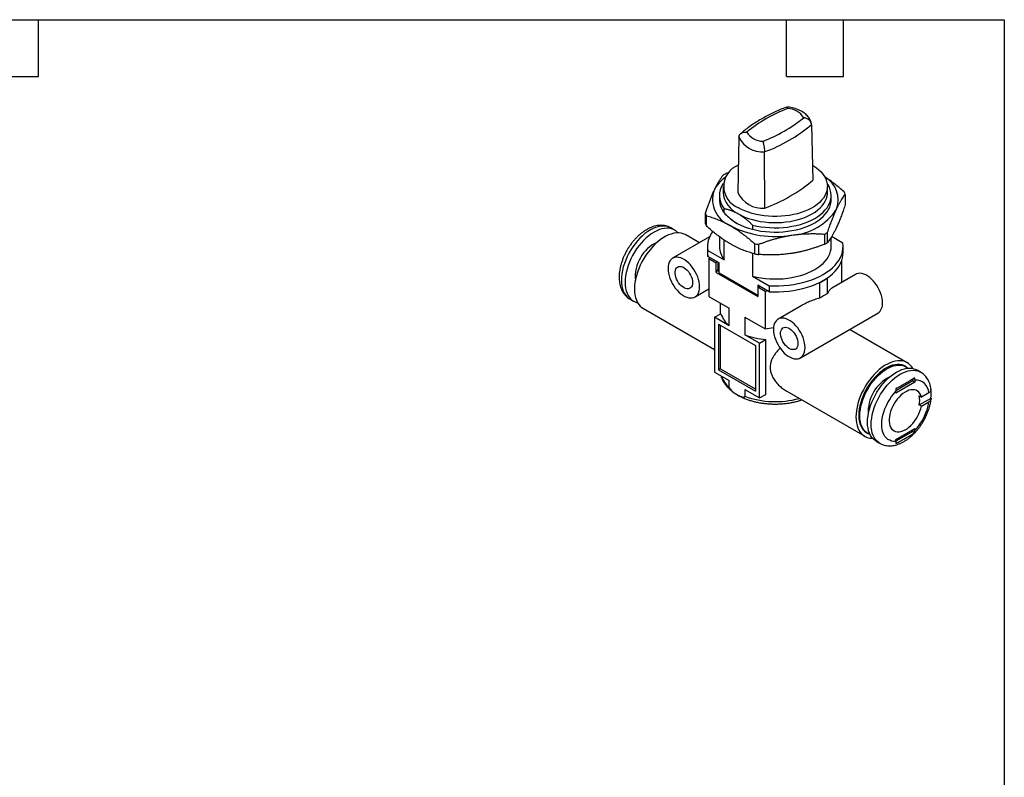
# Model space of a CAD drawing. Header units: millimetres. Extents: x 6 to 273, y 6 to 210.
# Tile 3 of 3: x 141 to 273, y 108 to 210. Entities that reach past the tile are written whole.
import ezdxf

# ---------------------------------------------------------------- set-up
doc = ezdxf.new("R2010")
doc.units = ezdxf.units.MM
doc.linetypes.add('SLD-Solid', pattern=[0])
doc.layers.add('TEXT', color=140, linetype='SLD-Solid', lineweight=25)

msp = doc.modelspace()

# ---------------------------------------------------------------- linework, layer by layer
for p, q in [((247.19, 195.47), (247.36, 188.01)), ((237.46, 193.8), (237.29, 186.38)), ((240.92, 184.29), (240.88, 191.83)), ((236.14, 189.07), (235.71, 188.91)), ((235.33, 187.19), (235.33, 186.38)), ((249.33, 186.38), (249.33, 187.19)), ((234.83, 185.97), (234.83, 185.4)), ((249.83, 185.4), (249.83, 185.97)), ((251.72, 186.13), (251.72, 184.77)), ((235.47, 183.64), (235.47, 184.21)), ((232.93, 183.58), (232.93, 182.21)), ((233.09, 181.88), (233.09, 183.25)), ((228.81, 181.34), (228.32, 181.62)), ((239.28, 182.01), (239.28, 181.44)), ((249.35, 179.67), (249.35, 181.04)), ((233.52, 180.42), (228.56, 177.56)), ((232.16, 179.64), (230.33, 180.7)), ((234.83, 180.47), (234.83, 179.11)), ((235.47, 177.35), (235.47, 180.01)), ((248.94, 180.8), (248.94, 179.43)), ((249.83, 179.11), (249.83, 180.35)), ((251.39, 179.59), (249.89, 180.46)), ((233.23, 179.11), (233.23, 178.29)), ((233.26, 177.81), (233.26, 178.62)), ((233.26, 178.62), (235.47, 177.35)), ((239.55, 179.52), (239.55, 178.15)), ((240.11, 178.07), (240.11, 179.43)), ((251.43, 178.29), (251.43, 179.11)), ((234.79, 176.93), (233.26, 177.81)), ((233.5, 177.67), (233.42, 177.51)), ((233.42, 177.51), (233.42, 172.45)), ((233.42, 177.51), (234.4, 176.95)), ((234.48, 177.11), (234.4, 176.95)), ((234.62, 177.03), (234.62, 175.99)), ((239.28, 178.23), (239.28, 175.15)), ((251.23, 177.2), (251.23, 174.32)), ((234.4, 175.64), (234.4, 176.95)), ((234.62, 176.1), (234.4, 175.64)), ((234.79, 175.62), (234.79, 176.93)), ((234.4, 175.64), (240, 172.41)), ((234.79, 175.62), (239.97, 172.63)), ((239.28, 175.15), (241.49, 173.88)), ((249.27, 174.85), (249.3, 174.92)), ((249.27, 174.85), (249.27, 172.79)), ((253.09, 175.4), (249.91, 173.56)), ((231.56, 172.37), (233.42, 173.44)), ((241.49, 173.06), (239.97, 173.94)), ((239.97, 173.94), (239.97, 172.63)), ((240, 173.72), (240.28, 173.76)), ((240, 173.72), (240.98, 173.15)), ((240, 173.72), (240, 172.41)), ((240.98, 173.15), (241.25, 173.19)), ((240.98, 173.15), (240.98, 168.09)), ((241.49, 173.88), (241.49, 173.06)), ((248.17, 174.26), (248.28, 174.28)), ((248.28, 174.28), (248.28, 172.22)), ((222.82, 172.1), (223.31, 171.81)), ((233.42, 172.45), (236.15, 170.87)), ((239.97, 172.63), (240, 172.63)), ((224.63, 170.82), (234.19, 165.3)), ((234.93, 171.58), (234.93, 170.06)), ((236.15, 168.51), (236.15, 170.87)), ((245.88, 171.24), (242.7, 169.4)), ((234.19, 169.64), (235.04, 170.12)), ((234.19, 169.64), (234.19, 162.29)), ((236.15, 168.51), (234.19, 169.64)), ((238.25, 169.66), (240.98, 168.09)), ((238.25, 169.66), (238.25, 167.3)), ((245.7, 164.2), (256.09, 170.2)), ((234.72, 168.72), (239.67, 165.86)), ((234.72, 168.72), (234.72, 162.59)), ((234.94, 168.6), (234.94, 162.72)), ((240.98, 168.09), (242.09, 168.26)), ((260.03, 163.55), (252.3, 168.01)), ((240.2, 166.17), (238.25, 167.3)), ((240.2, 166.17), (241.05, 166.65)), ((241.05, 159.3), (241.05, 166.65)), ((239.67, 165.86), (239.67, 159.74)), ((240.2, 158.82), (240.2, 166.17)), ((234.94, 162.72), (234.72, 162.59)), ((234.72, 162.59), (239.67, 159.74)), ((239.67, 159.98), (234.94, 162.72)), ((259.89, 162.99), (259.75, 163.07)), ((261.83, 162.28), (261.34, 162.56)), ((234.19, 162.29), (236.15, 161.16)), ((236.15, 160.26), (236.15, 161.16)), ((260.78, 161.38), (260.78, 161.1)), ((261.06, 161.21), (261.06, 160.94)), ((238.25, 159.95), (240.2, 158.82)), ((238.25, 159.95), (238.25, 159.05)), ((260.78, 161.1), (258.51, 159.79)), ((261.06, 160.94), (258.52, 159.47)), ((260.78, 161.1), (261.06, 160.94)), ((240.2, 158.82), (241.05, 159.3)), ((243.86, 159.72), (254.33, 153.68)), ((258.52, 159.47), (258.52, 159.74)), ((261.64, 159.11), (261.92, 158.94)), ((261.64, 157.88), (263.22, 158.8)), ((262.93, 159.53), (261.92, 158.94)), ((261.92, 157.72), (261.64, 157.88)), ((261.92, 157.72), (262.93, 158.3)), ((258.52, 153.27), (261.06, 154.74)), ((260.78, 154.57), (260.78, 154.33)), ((261.06, 154.74), (261.06, 154.47)), ((254.6, 154.15), (254.74, 154.07)), ((260.78, 154.33), (258.52, 153.02)), ((258.52, 153), (258.52, 153.27)), ((260.78, 154.33), (261.02, 154.19)), ((255.84, 153.03), (256.33, 152.75))]:
    msp.add_line(p, q)
at = {"flags": 128}
for points in [[(247.33, 190.02), (247.47, 189.93), (247.84, 189.68), (248.18, 189.41), (248.47, 189.13), (248.72, 188.83), (248.93, 188.53), (249.1, 188.21), (249.22, 187.89), (249.3, 187.56), (249.33, 187.23), (249.31, 186.9), (249.24, 186.58), (249.13, 186.25), (248.98, 185.93), (248.78, 185.63), (248.54, 185.33), (248.25, 185.04), (247.93, 184.77), (247.57, 184.51), (247.17, 184.28), (246.75, 184.06), (246.29, 183.86), (245.81, 183.69), (245.3, 183.53), (244.77, 183.41), (244.23, 183.3), (243.67, 183.23), (243.11, 183.18), (242.54, 183.15), (241.97, 183.16), (241.4, 183.19), (240.84, 183.24), (240.29, 183.33), (239.75, 183.43), (239.22, 183.57), (238.72, 183.73), (238.25, 183.91), (237.8, 184.11), (237.38, 184.33)], [(239.28, 182.01), (239.84, 181.88), (240.41, 181.78), (241, 181.71), (241.6, 181.66), (242.2, 181.64), (242.8, 181.65), (243.4, 181.68), (243.99, 181.74), (244.57, 181.84), (245.14, 181.95), (245.69, 182.1), (246.21, 182.26), (246.71, 182.46), (247.19, 182.67), (247.63, 182.91), (248.04, 183.16), (248.41, 183.43), (248.74, 183.72), (249.03, 184.03), (249.28, 184.34), (249.48, 184.67), (249.64, 185.01), (249.75, 185.35), (249.81, 185.69), (249.83, 186.04), (249.79, 186.39), (249.71, 186.73), (249.58, 187.07), (249.4, 187.4), (249.3, 187.57)], [(237.38, 183.52), (237.8, 183.29), (238.26, 183.09), (238.74, 182.9), (239.25, 182.74), (239.78, 182.61), (240.33, 182.5), (240.89, 182.42), (241.46, 182.37), (242.04, 182.34), (242.62, 182.34), (243.19, 182.37), (243.76, 182.42), (244.32, 182.5), (244.87, 182.61), (245.4, 182.74), (245.91, 182.9), (246.39, 183.09), (246.85, 183.29), (247.28, 183.52), (247.67, 183.76), (248.02, 184.03), (248.34, 184.31), (248.62, 184.6), (248.85, 184.91), (249.04, 185.22), (249.18, 185.55), (249.27, 185.88), (249.32, 186.21), (249.33, 186.38)], [(239.28, 181.44), (239.84, 181.31), (240.41, 181.21), (241, 181.13), (241.6, 181.09), (242.2, 181.07), (242.8, 181.07), (243.4, 181.11), (243.99, 181.17), (244.57, 181.26), (245.14, 181.38), (245.69, 181.52), (246.21, 181.69), (246.71, 181.88), (247.19, 182.1), (247.63, 182.33), (248.04, 182.59), (248.41, 182.86), (248.74, 183.15), (249.03, 183.46), (249.28, 183.77), (249.48, 184.1), (249.64, 184.43), (249.75, 184.78), (249.81, 185.12), (249.83, 185.4)], [(228.32, 181.62), (228.19, 181.69), (227.91, 181.8), (227.62, 181.86), (227.3, 181.88), (226.97, 181.86), (226.63, 181.79), (226.28, 181.69), (225.93, 181.54), (225.57, 181.35), (225.21, 181.13), (224.85, 180.86), (224.5, 180.57), (224.16, 180.24), (223.83, 179.88), (223.52, 179.5), (223.22, 179.09), (222.95, 178.67), (222.69, 178.23), (222.46, 177.78), (222.26, 177.32), (222.09, 176.85), (221.94, 176.39), (221.83, 175.93), (221.74, 175.48), (221.7, 175.04), (221.68, 174.62), (221.7, 174.21), (221.74, 173.83), (221.83, 173.47), (221.94, 173.14), (222.09, 172.85), (222.26, 172.59), (222.46, 172.36), (222.69, 172.18), (222.82, 172.1)], [(229.27, 180.96), (229.17, 181.07), (228.94, 181.26), (228.68, 181.41), (228.41, 181.51), (228.11, 181.58), (227.8, 181.6), (227.47, 181.57), (227.13, 181.51), (226.78, 181.4), (226.42, 181.25), (226.06, 181.07), (225.7, 180.84), (225.35, 180.58), (225, 180.28), (224.66, 179.95), (224.33, 179.59), (224.02, 179.21), (223.72, 178.81), (223.44, 178.38), (223.19, 177.94), (222.96, 177.49), (222.76, 177.03), (222.58, 176.57), (222.44, 176.1), (222.32, 175.64), (222.24, 175.19), (222.19, 174.75), (222.17, 174.33), (222.19, 173.93), (222.24, 173.54), (222.32, 173.19), (222.44, 172.86), (222.58, 172.56), (222.76, 172.3), (222.96, 172.08), (223.19, 171.89), (223.44, 171.74), (223.72, 171.64), (223.87, 171.6)], [(230.33, 180.7), (230.26, 180.73), (229.99, 180.85), (229.7, 180.92), (229.39, 180.96), (229.06, 180.95), (228.72, 180.9), (228.37, 180.81), (228.02, 180.68), (227.66, 180.51), (227.3, 180.3), (226.94, 180.06), (226.58, 179.78), (226.23, 179.47), (225.89, 179.12), (225.57, 178.75), (225.26, 178.36), (224.96, 177.95), (224.69, 177.51), (224.44, 177.07), (224.22, 176.61), (224.02, 176.15), (223.85, 175.68), (223.7, 175.22), (223.59, 174.75), (223.51, 174.3), (223.46, 173.86), (223.45, 173.43), (223.46, 173.02), (223.51, 172.64), (223.59, 172.28), (223.7, 171.94), (223.85, 171.64), (224.02, 171.37), (224.22, 171.14), (224.44, 170.94), (224.63, 170.82)], [(239.28, 175.15), (239.84, 175.02), (240.41, 174.92), (241, 174.85), (241.6, 174.8), (242.2, 174.78), (242.8, 174.79), (243.4, 174.82), (243.99, 174.89), (244.57, 174.98), (245.14, 175.09), (245.69, 175.24), (246.21, 175.4), (246.71, 175.6), (247.19, 175.81), (247.63, 176.05), (248.04, 176.3), (248.41, 176.57), (248.74, 176.86), (249.03, 177.17), (249.28, 177.48), (249.48, 177.81), (249.64, 178.15), (249.75, 178.49), (249.81, 178.83), (249.83, 179.11)], [(241.49, 173.88), (242.15, 173.86), (242.82, 173.86), (243.48, 173.9), (244.14, 173.96), (244.78, 174.05), (245.42, 174.17), (246.03, 174.31), (246.63, 174.48), (247.21, 174.67), (247.75, 174.89), (248.27, 175.13), (248.76, 175.39), (249.21, 175.67), (249.63, 175.97), (250.01, 176.29), (250.34, 176.62), (250.64, 176.97), (250.89, 177.32), (251.09, 177.69), (251.24, 178.06), (251.35, 178.44), (251.41, 178.82), (251.42, 179.21), (251.39, 179.59)], [(232.18, 173.74), (232.16, 174.06), (232.11, 174.39), (232.03, 174.73), (231.92, 175.07), (231.77, 175.41), (231.6, 175.75), (231.41, 176.07), (231.19, 176.38), (230.96, 176.66), (230.71, 176.91), (230.46, 177.14), (230.19, 177.33), (229.92, 177.49), (229.66, 177.6), (229.4, 177.67), (229.15, 177.7), (228.92, 177.69), (228.71, 177.63), (228.51, 177.53), (228.34, 177.39), (228.2, 177.22), (228.09, 177), (228, 176.76), (227.95, 176.49), (227.94, 176.19), (227.95, 175.87), (228, 175.54), (228.09, 175.2), (228.2, 174.86), (228.34, 174.51), (228.51, 174.18), (228.71, 173.86), (228.92, 173.55), (229.15, 173.27), (229.4, 173.01), (229.66, 172.79), (229.92, 172.6), (230.19, 172.44), (230.46, 172.33), (230.71, 172.26), (230.96, 172.23), (231.19, 172.24), (231.41, 172.3), (231.6, 172.39), (231.77, 172.53), (231.92, 172.71), (232.03, 172.92), (232.11, 173.17), (232.16, 173.44), (232.18, 173.74)], [(233.23, 178.29), (233.23, 178.19), (233.26, 177.81)], [(241.49, 173.06), (242.15, 173.04), (242.82, 173.05), (243.48, 173.08), (244.14, 173.14), (244.78, 173.23), (245.42, 173.35), (246.03, 173.49), (246.63, 173.66), (247.21, 173.86), (247.75, 174.07), (248.27, 174.32), (248.76, 174.58), (249.21, 174.86), (249.63, 175.16), (250.01, 175.47), (250.34, 175.81), (250.64, 176.15), (250.89, 176.51), (251.09, 176.87), (251.24, 177.25), (251.35, 177.62), (251.41, 178.01), (251.43, 178.29)], [(231.22, 174.29), (231.21, 174.07), (231.16, 173.88), (231.08, 173.72), (230.97, 173.59), (230.83, 173.51), (230.67, 173.46), (230.49, 173.46), (230.3, 173.5), (230.11, 173.59), (229.91, 173.71), (229.72, 173.87), (229.53, 174.06), (229.36, 174.28), (229.22, 174.52), (229.09, 174.77), (228.99, 175.02), (228.93, 175.28), (228.9, 175.52), (228.9, 175.75), (228.93, 175.95), (228.99, 176.13), (229.09, 176.28), (229.22, 176.38), (229.36, 176.45), (229.53, 176.47), (229.72, 176.45), (229.91, 176.39), (230.11, 176.28), (230.3, 176.14), (230.49, 175.96), (230.67, 175.76), (230.83, 175.53), (230.97, 175.29), (231.08, 175.03), (231.16, 174.78), (231.21, 174.53), (231.22, 174.29)], [(256.72, 171.58), (256.7, 171.89), (256.65, 172.22), (256.57, 172.56), (256.45, 172.91), (256.31, 173.25), (256.14, 173.58), (255.95, 173.91), (255.73, 174.21), (255.5, 174.5), (255.25, 174.75), (254.99, 174.98), (254.73, 175.17), (254.46, 175.32), (254.2, 175.44), (253.94, 175.51), (253.69, 175.54), (253.46, 175.52), (253.24, 175.47), (253.09, 175.4)], [(246.32, 165.57), (246.3, 165.89), (246.25, 166.22), (246.17, 166.56), (246.06, 166.91), (245.92, 167.25), (245.75, 167.58), (245.55, 167.91), (245.34, 168.21), (245.1, 168.49), (244.86, 168.75), (244.6, 168.98), (244.33, 169.17), (244.07, 169.32), (243.8, 169.44), (243.54, 169.51), (243.3, 169.54), (243.06, 169.52), (242.85, 169.47), (242.65, 169.37), (242.48, 169.23), (242.34, 169.05), (242.23, 168.84), (242.15, 168.59), (242.1, 168.32), (242.08, 168.02), (242.1, 167.71), (242.15, 167.38), (242.23, 167.04), (242.34, 166.69), (242.48, 166.35), (242.65, 166.02), (242.85, 165.69), (243.06, 165.39), (243.3, 165.1), (243.54, 164.85), (243.8, 164.62), (244.07, 164.43), (244.33, 164.28), (244.6, 164.16), (244.86, 164.09), (245.1, 164.06), (245.34, 164.08), (245.55, 164.13), (245.75, 164.23), (245.92, 164.37), (246.06, 164.55), (246.17, 164.76), (246.25, 165), (246.3, 165.28), (246.32, 165.57)], [(245.37, 166.13), (245.35, 165.91), (245.3, 165.72), (245.22, 165.55), (245.11, 165.43), (244.97, 165.34), (244.81, 165.3), (244.64, 165.3), (244.45, 165.34), (244.25, 165.42), (244.05, 165.55), (243.86, 165.71), (243.67, 165.9), (243.51, 166.12), (243.36, 166.35), (243.23, 166.6), (243.14, 166.86), (243.07, 167.11), (243.04, 167.36), (243.04, 167.58), (243.07, 167.79), (243.14, 167.97), (243.23, 168.11), (243.36, 168.22), (243.51, 168.28), (243.67, 168.31), (243.86, 168.29), (244.05, 168.22), (244.25, 168.12), (244.45, 167.97), (244.64, 167.8), (244.81, 167.59), (244.97, 167.37), (245.11, 167.12), (245.22, 166.87), (245.3, 166.61), (245.35, 166.36), (245.37, 166.13)], [(260.78, 162.77), (260.64, 163), (260.44, 163.23), (260.21, 163.43), (259.96, 163.59), (259.69, 163.7), (259.4, 163.78), (259.09, 163.82), (258.76, 163.81), (258.42, 163.76), (258.07, 163.67), (257.72, 163.54), (257.36, 163.37), (256.99, 163.16), (256.63, 162.91), (256.28, 162.63), (255.93, 162.32), (255.59, 161.98), (255.27, 161.61), (254.96, 161.22), (254.66, 160.8), (254.39, 160.37), (254.14, 159.92), (253.91, 159.47), (253.72, 159), (253.54, 158.54), (253.4, 158.07), (253.29, 157.61), (253.21, 157.16), (253.16, 156.71), (253.15, 156.29), (253.16, 155.88), (253.21, 155.49), (253.29, 155.13), (253.4, 154.8), (253.54, 154.5), (253.72, 154.23), (253.91, 154), (254.14, 153.8), (254.39, 153.64), (254.66, 153.52), (254.96, 153.45), (255.27, 153.41), (255.38, 153.41)], [(259.75, 163.07), (259.56, 163.17), (259.29, 163.26), (259, 163.31), (258.69, 163.31), (258.37, 163.28), (258.03, 163.2), (257.69, 163.08), (257.35, 162.91), (257, 162.71), (256.66, 162.48), (256.32, 162.21), (255.98, 161.9), (255.66, 161.57), (255.35, 161.2), (255.06, 160.82), (254.79, 160.42), (254.54, 159.99), (254.31, 159.56), (254.11, 159.12), (253.94, 158.67), (253.79, 158.23), (253.68, 157.78), (253.6, 157.35), (253.55, 156.92), (253.53, 156.51), (253.55, 156.12), (253.6, 155.75), (253.68, 155.41), (253.79, 155.1), (253.94, 154.82), (254.11, 154.57), (254.31, 154.36), (254.54, 154.19), (254.6, 154.15)], [(255.03, 153.94), (254.93, 153.98), (254.68, 154.11), (254.45, 154.28), (254.25, 154.49), (254.08, 154.74), (253.94, 155.02), (253.82, 155.33), (253.74, 155.67), (253.69, 156.04), (253.68, 156.43), (253.69, 156.84), (253.74, 157.26), (253.82, 157.7), (253.94, 158.14), (254.08, 158.59), (254.25, 159.04), (254.45, 159.48), (254.68, 159.91), (254.93, 160.33), (255.2, 160.74), (255.5, 161.12), (255.8, 161.48), (256.13, 161.82), (256.46, 162.12), (256.8, 162.4), (257.14, 162.63), (257.49, 162.83), (257.84, 162.99), (258.18, 163.11), (258.51, 163.19), (258.83, 163.23), (259.14, 163.23), (259.43, 163.18), (259.7, 163.09), (259.95, 162.96), (260.15, 162.81)], [(255.84, 153.03), (255.72, 153.11), (255.49, 153.3), (255.28, 153.52), (255.11, 153.79), (254.96, 154.08), (254.85, 154.41), (254.77, 154.77), (254.72, 155.15), (254.7, 155.55), (254.72, 155.98), (254.77, 156.42), (254.85, 156.87), (254.96, 157.33), (255.11, 157.79), (255.28, 158.25), (255.49, 158.71), (255.72, 159.16), (255.97, 159.6), (256.25, 160.03), (256.54, 160.43), (256.86, 160.82), (257.18, 161.17), (257.53, 161.5), (257.88, 161.8), (258.23, 162.06), (258.59, 162.29), (258.95, 162.48), (259.3, 162.62), (259.65, 162.73), (259.99, 162.8), (260.32, 162.82), (260.64, 162.8), (260.93, 162.73), (261.21, 162.63), (261.34, 162.56)], [(256.33, 152.75), (256.21, 152.83), (255.98, 153.01), (255.78, 153.24), (255.6, 153.5), (255.46, 153.8), (255.34, 154.12), (255.26, 154.48), (255.21, 154.86), (255.2, 155.27), (255.21, 155.69), (255.26, 156.13), (255.34, 156.58), (255.46, 157.04), (255.6, 157.5), (255.78, 157.97), (255.98, 158.43), (256.21, 158.88), (256.46, 159.32), (256.74, 159.74), (257.04, 160.15), (257.35, 160.53), (257.68, 160.89), (258.02, 161.22), (258.37, 161.51), (258.73, 161.78), (259.08, 162), (259.44, 162.19), (259.8, 162.34), (260.15, 162.45), (260.49, 162.51), (260.82, 162.53), (261.13, 162.51), (261.43, 162.45), (261.7, 162.34), (261.83, 162.28)], [(261.92, 158.94), (261.84, 159.19), (261.72, 159.41), (261.58, 159.6), (261.41, 159.74), (261.22, 159.85), (261.01, 159.91), (260.77, 159.93), (260.52, 159.91), (260.26, 159.85), (260, 159.74), (259.73, 159.6), (259.46, 159.41), (259.19, 159.19), (258.94, 158.94), (258.7, 158.66), (258.47, 158.36), (258.27, 158.04), (258.08, 157.71), (257.93, 157.36), (257.8, 157.01), (257.7, 156.67), (257.64, 156.33), (257.6, 156), (257.6, 155.68), (257.64, 155.39), (257.7, 155.13), (257.8, 154.9), (257.93, 154.69), (258.08, 154.53), (258.27, 154.41), (258.47, 154.32), (258.7, 154.28), (258.94, 154.28), (259.19, 154.32), (259.46, 154.41), (259.73, 154.54), (260, 154.7), (260.26, 154.9), (260.52, 155.14), (260.77, 155.41), (261.01, 155.7), (261.22, 156.01), (261.41, 156.34), (261.58, 156.68), (261.72, 157.03), (261.84, 157.37), (261.92, 157.72)], [(258.52, 153), (258.22, 153), (257.94, 153.05), (257.68, 153.14), (257.44, 153.27), (257.23, 153.45), (257.04, 153.67), (256.89, 153.92), (256.77, 154.22), (256.68, 154.54), (256.63, 154.89), (256.61, 155.27), (256.63, 155.66), (256.68, 156.08), (256.77, 156.5), (256.89, 156.93), (257.04, 157.36), (257.23, 157.79), (257.44, 158.22), (257.68, 158.63), (257.94, 159.02), (258.22, 159.39), (258.52, 159.74)]]:
    msp.add_lwpolyline(points, dxfattribs=at)
for centre, radius, start, end in [((251.06, 179.08), 19.86, 110.8114, 129.1832), ((243.92, 195.02), 2.62, 31.9129, 88.0925), ((233.59, 211.8), 19.86, 290.8114, 309.1832), ((240.74, 195.86), 2.62, 211.9129, 268.0925), ((233.81, 211.37), 20.78, 289.887, 310.1076), ((240.6, 195.29), 3.48, 205.4459, 274.5594), ((240.05, 180.91), 9.1, 118.4882, 121.5064), ((238.47, 187.19), 3.06, 111.2252, 249.0713), ((238.39, 184.5), 4.79, 124.5664, 153.1805), ((237.57, 185.96), 2.74, 144.1022, 219.8652), ((233.8, 204.05), 21, 289.7974, 310.1972), ((247.25, 185.39), 3.52, 339.0013, 60.632), ((237.66, 185.43), 3.75, 160.7317, 249.0652), ((238.81, 186.71), 3.5, 185.5039, 245.8163), ((240.58, 187.88), 3.61, 204.6542, 275.3512), ((248.12, 184.66), 3.88, 22.237, 27.5599), ((237.69, 185.45), 2.86, 181.0789, 219.2854), ((240.7, 188.3), 7, 221.704, 258.3014), ((244.06, 188.4), 7.76, 273.4335, 326.5611), ((236.53, 185.05), 3.88, 202.237, 207.5599), ((236.53, 183.68), 3.88, 202.237, 207.5599), ((236.56, 179.09), 3.33, 141.8398, 188.14), ((242.31, 193.49), 13.02, 242.6027, 279.8113), ((244.6, 188.79), 9.1, 298.4882, 301.5064), ((228.69, 175.06), 5.15, 114.8305, 185.1749), ((244.6, 187.43), 9.1, 298.4882, 301.5064), ((237.69, 179.16), 2.86, 181.0789, 219.2854), ((242.22, 194.89), 15.61, 260.1539, 262.26), ((242.22, 193.53), 15.61, 260.1539, 262.26), ((237.58, 177.14), 3.18, 201.2573, 208.5396), ((244.48, 182.02), 8.62, 296.2073, 303.7873), ((255.2, 171.44), 1.53, 306.0476, 5.2645), ((238.42, 171.26), 3.57, 198.6242, 230.5249), ((242.09, 177.62), 11.02, 249.5748, 264.5542), ((238.43, 163.03), 3.59, 200.3311, 230.5215), ((260.02, 156.97), 5.23, 116.2461, 183.7593), ((261.16, 159.44), 1.77, 2.7916, 93.2138), ((258.27, 159.41), 4.98, 352.9433, 7.0567), ((242.34, 170.43), 12.1, 250.2192, 285.2346), ((258.8, 158.49), 2.9, 347.8155, 12.1845), ((255.7, 159.45), 7.32, 317.128, 350.9729)]:
    msp.add_arc(centre, radius, start, end)
for points, knots in [([(243.86, 197.84), (243.77, 197.81), (243.41, 197.67), (242.8, 197.41), (242.04, 197.07), (241.31, 196.7), (240.6, 196.31), (239.92, 195.91), (239.26, 195.48), (238.64, 195.04), (238.12, 194.63), (237.81, 194.37), (237.68, 194.26)], [0, 0, 0, 0, 0.036981, 0.147743, 0.258569, 0.369456, 0.480397, 0.591384, 0.702403, 0.813431, 0.924436, 1, 1, 1, 1]), ([(247.19, 195.56), (247.17, 195.63), (247.14, 195.79), (247.04, 196.04), (246.91, 196.29), (246.73, 196.54), (246.53, 196.77), (246.28, 196.98), (246, 197.18), (245.7, 197.35), (245.36, 197.5), (245, 197.63), (244.63, 197.73), (244.25, 197.8), (244, 197.83), (243.88, 197.84)], [0, 0, 0, 0, 0.053237, 0.124861, 0.197241, 0.271325, 0.347645, 0.426431, 0.507495, 0.590254, 0.673944, 0.75781, 0.84145, 0.924761, 1, 1, 1, 1]), ([(244, 197.64), (243.98, 197.71), (243.93, 197.83), (243.89, 197.83), (243.88, 197.83)], [0, 0, 0, 0, 0.6073551, 1, 1, 1, 1]), ([(247.19, 195.47), (247.19, 195.5), (247.19, 195.55), (247.17, 195.63), (247.15, 195.71), (247.12, 195.78), (247.06, 195.88), (246.98, 195.99), (246.81, 196.16), (246.53, 196.33), (246.27, 196.39), (246.14, 196.41), (246.14, 196.41)], [0, 0, 0, 0, 0.058431, 0.116435, 0.174307, 0.232104, 0.28982, 0.403232, 0.516695, 0.75589, 0.995439, 1, 1, 1, 1]), ([(237.46, 193.8), (237.46, 193.82), (237.46, 193.87), (237.48, 193.95), (237.5, 194.02), (237.54, 194.09), (237.59, 194.17), (237.67, 194.26), (237.85, 194.38), (238.12, 194.48), (238.38, 194.48), (238.51, 194.47), (238.51, 194.47)], [0, 0, 0, 0, 0.058431, 0.116435, 0.174307, 0.232104, 0.28982, 0.403232, 0.516695, 0.75589, 0.995439, 1, 1, 1, 1]), ([(240.65, 193.24), (240.66, 193.22), (240.67, 193.18), (240.69, 193.11), (240.71, 193.04), (240.73, 192.94), (240.76, 192.8), (240.81, 192.57), (240.85, 192.27), (240.87, 192.02), (240.87, 191.88), (240.88, 191.84), (240.88, 191.83)], [0, 0, 0, 0, 0.061231, 0.12239, 0.183521, 0.244708, 0.365074, 0.485281, 0.703169, 0.921135, 0.960505, 1, 1, 1, 1]), ([(235.3, 188.67), (235.26, 188.62), (235.18, 188.51), (235.06, 188.35), (234.95, 188.17), (234.83, 188), (234.71, 187.81), (234.59, 187.6), (234.47, 187.39), (234.35, 187.16), (234.23, 186.92), (234.16, 186.75), (234.12, 186.67)], [0, 0, 0, 0, 0.106613, 0.207875, 0.305925, 0.402828, 0.500559, 0.600141, 0.700719, 0.801416, 0.901422, 1, 1, 1, 1]), ([(251.57, 186.46), (251.35, 186.65), (250.92, 187.02), (250.28, 187.54), (249.64, 188.02), (249.19, 188.34), (248.95, 188.49), (248.93, 188.5)], [0, 0, 0, 0, 0.2528606, 0.4901848, 0.7313205, 0.9780858, 1, 1, 1, 1]), ([(234.12, 186.67), (234.08, 186.59), (234.02, 186.45), (233.92, 186.23), (233.83, 186.01), (233.73, 185.77), (233.63, 185.53), (233.54, 185.28), (233.42, 184.96), (233.28, 184.57), (233.11, 184.09), (232.99, 183.75), (232.93, 183.58)], [0, 0, 0, 0, 0.0812861, 0.1616687, 0.2421591, 0.3231865, 0.4044573, 0.4856389, 0.566361, 0.7079877, 0.8501253, 1, 1, 1, 1]), ([(250.54, 184.13), (250.57, 184.19), (250.63, 184.33), (250.73, 184.53), (250.83, 184.72), (250.92, 184.9), (251.02, 185.07), (251.12, 185.24), (251.24, 185.44), (251.38, 185.66), (251.55, 185.91), (251.66, 186.05), (251.72, 186.13)], [0, 0, 0, 0, 0.081286, 0.161669, 0.242159, 0.323186, 0.404457, 0.485639, 0.566361, 0.707988, 0.850125, 1, 1, 1, 1]), ([(235.47, 184.21), (235.54, 184.2), (235.68, 184.17), (235.89, 184.13), (236.1, 184.07), (236.31, 184.01), (236.52, 183.93), (236.73, 183.84), (236.94, 183.75), (237.16, 183.64), (237.3, 183.56), (237.38, 183.52)], [0, 0, 0, 0, 0.115734, 0.227932, 0.337801, 0.446556, 0.555405, 0.665522, 0.776996, 0.88882, 1, 1, 1, 1]), ([(235.47, 183.64), (235.68, 183.44), (236.09, 183.05), (236.73, 182.53), (237.16, 182.26), (237.38, 182.13)], [0, 0, 0, 0, 0.333863, 0.667193, 1, 1, 1, 1]), ([(249.35, 181.04), (249.4, 181.16), (249.47, 181.4), (249.59, 181.75), (249.71, 182.07), (249.82, 182.39), (249.94, 182.7), (250.06, 183), (250.18, 183.3), (250.3, 183.59), (250.42, 183.87), (250.5, 184.04), (250.54, 184.13)], [0, 0, 0, 0, 0.106613, 0.207875, 0.305925, 0.402828, 0.500559, 0.600141, 0.700719, 0.801416, 0.901422, 1, 1, 1, 1]), ([(251.72, 184.77), (251.68, 184.64), (251.6, 184.4), (251.48, 184.06), (251.36, 183.73), (251.25, 183.41), (251.13, 183.1), (251.01, 182.8), (250.9, 182.5), (250.78, 182.21), (250.66, 181.93), (250.58, 181.76), (250.54, 181.68)], [0, 0, 0, 0, 0.106613, 0.207875, 0.305925, 0.402828, 0.500559, 0.600141, 0.700719, 0.801416, 0.901422, 1, 1, 1, 1]), ([(233.09, 183.25), (233.21, 183.22), (233.45, 183.15), (233.81, 183.04), (234.16, 182.92), (234.51, 182.79), (234.86, 182.65), (235.22, 182.49), (235.59, 182.32), (235.95, 182.13), (236.2, 181.99), (236.32, 181.93)], [0, 0, 0, 0, 0.117602, 0.228876, 0.336842, 0.444405, 0.554107, 0.665834, 0.778199, 0.889963, 1, 1, 1, 1]), ([(237.38, 183.52), (237.44, 183.48), (237.55, 183.41), (237.73, 183.3), (237.9, 183.18), (238.08, 183.05), (238.26, 182.92), (238.43, 182.78), (238.6, 182.64), (238.77, 182.49), (238.94, 182.34), (239.11, 182.18), (239.22, 182.07), (239.28, 182.01)], [0, 0, 0, 0, 0.090185, 0.180846, 0.271836, 0.362989, 0.454119, 0.545015, 0.635108, 0.724758, 0.814857, 0.906303, 1, 1, 1, 1]), ([(228.32, 181.62), (228.29, 181.63), (228.18, 181.71), (227.94, 181.81), (227.64, 181.9), (227.32, 181.96), (226.98, 181.98), (226.64, 181.96), (226.29, 181.9), (225.93, 181.8), (225.57, 181.66), (225.21, 181.49), (224.85, 181.28), (224.5, 181.03), (224.15, 180.75), (223.82, 180.44), (223.5, 180.11), (223.2, 179.76), (222.91, 179.38), (222.65, 178.99), (222.4, 178.58), (222.18, 178.16), (221.98, 177.73), (221.81, 177.29), (221.66, 176.85), (221.55, 176.41), (221.46, 175.96), (221.4, 175.53), (221.38, 175.1), (221.39, 174.68), (221.44, 174.27), (221.52, 173.88), (221.64, 173.51), (221.79, 173.18), (221.98, 172.87), (222.19, 172.6), (222.43, 172.36), (222.64, 172.2), (222.78, 172.12), (222.82, 172.1)], [0, 0, 0, 0, 0.008118, 0.033401, 0.058639, 0.084036, 0.10979, 0.136063, 0.162958, 0.190494, 0.218605, 0.247156, 0.27598, 0.304927, 0.333864, 0.362737, 0.391528, 0.420237, 0.448879, 0.477476, 0.50605, 0.534628, 0.563232, 0.591886, 0.620617, 0.649451, 0.678413, 0.707517, 0.736764, 0.76613, 0.795527, 0.8248, 0.853754, 0.882183, 0.90993, 0.936935, 0.963253, 0.989022, 1, 1, 1, 1]), ([(236.32, 179.48), (236.22, 179.53), (236.04, 179.64), (235.76, 179.81), (235.48, 179.99), (235.2, 180.18), (234.93, 180.38), (234.61, 180.62), (234.26, 180.89), (233.8, 181.26), (233.44, 181.57), (233.19, 181.79), (233.13, 181.85), (233.09, 181.88), (233.09, 181.88)], [0, 0, 0, 0, 0.084897, 0.16969, 0.254707, 0.339938, 0.425349, 0.510874, 0.633103, 0.755258, 0.938741, 0.969364, 0.99234, 1, 1, 1, 1]), ([(236.32, 181.93), (236.41, 181.87), (236.59, 181.76), (236.87, 181.59), (237.15, 181.41), (237.43, 181.22), (237.7, 181.02), (238.02, 180.78), (238.38, 180.51), (238.83, 180.14), (239.19, 179.83), (239.44, 179.61), (239.51, 179.55), (239.54, 179.53), (239.55, 179.52)], [0, 0, 0, 0, 0.084897, 0.16969, 0.254707, 0.339938, 0.425349, 0.510874, 0.633103, 0.755258, 0.938741, 0.969364, 0.99234, 1, 1, 1, 1]), ([(250.54, 181.68), (250.5, 181.61), (250.44, 181.47), (250.34, 181.27), (250.25, 181.08), (250.15, 180.9), (250.05, 180.73), (249.96, 180.56), (249.84, 180.36), (249.69, 180.14), (249.52, 179.89), (249.41, 179.75), (249.35, 179.67)], [0, 0, 0, 0, 0.0812861, 0.1616687, 0.2421591, 0.3231865, 0.4044573, 0.4856389, 0.566361, 0.7079877, 0.8501253, 1, 1, 1, 1]), ([(240.11, 179.43), (240.27, 179.49), (240.57, 179.6), (241.01, 179.76), (241.44, 179.91), (241.87, 180.04), (242.3, 180.17), (242.74, 180.29), (243.19, 180.4), (243.64, 180.49), (244.08, 180.58), (244.38, 180.63), (244.53, 180.66)], [0, 0, 0, 0, 0.106613, 0.207875, 0.305925, 0.402828, 0.500559, 0.600141, 0.700719, 0.801416, 0.901422, 1, 1, 1, 1]), ([(244.53, 180.66), (244.65, 180.67), (244.89, 180.71), (245.25, 180.75), (245.61, 180.79), (245.97, 180.82), (246.33, 180.84), (246.69, 180.85), (247.14, 180.86), (247.67, 180.86), (248.3, 180.84), (248.72, 180.81), (248.94, 180.8)], [0, 0, 0, 0, 0.081286, 0.161669, 0.242159, 0.323186, 0.404457, 0.485639, 0.566361, 0.707988, 0.850125, 1, 1, 1, 1]), ([(239.55, 178.15), (239.42, 178.19), (239.18, 178.25), (238.83, 178.36), (238.48, 178.48), (238.12, 178.61), (237.77, 178.75), (237.41, 178.91), (237.04, 179.08), (236.68, 179.27), (236.44, 179.41), (236.32, 179.48)], [0, 0, 0, 0, 0.117602, 0.228876, 0.336842, 0.444405, 0.554107, 0.665834, 0.778199, 0.889963, 1, 1, 1, 1]), ([(248.94, 179.43), (248.79, 179.37), (248.49, 179.26), (248.04, 179.1), (247.61, 178.96), (247.18, 178.82), (246.75, 178.69), (246.31, 178.57), (245.86, 178.46), (245.42, 178.36), (244.97, 178.28), (244.67, 178.23), (244.53, 178.21)], [0, 0, 0, 0, 0.106613, 0.207875, 0.305925, 0.402828, 0.500559, 0.600141, 0.700719, 0.801416, 0.901422, 1, 1, 1, 1]), ([(244.53, 178.21), (244.41, 178.19), (244.16, 178.15), (243.8, 178.11), (243.44, 178.07), (243.08, 178.04), (242.72, 178.02), (242.36, 178.01), (241.92, 178), (241.38, 178), (240.75, 178.02), (240.33, 178.05), (240.11, 178.07)], [0, 0, 0, 0, 0.081286, 0.161669, 0.242159, 0.323186, 0.404457, 0.485639, 0.566361, 0.707988, 0.850125, 1, 1, 1, 1]), ([(249.91, 173.56), (249.88, 173.53), (249.76, 173.46), (249.54, 173.21), (249.36, 172.93), (249.27, 172.79)], [0, 0, 0, 0, 0.191218, 0.581034, 1, 1, 1, 1]), ([(248.28, 172.22), (248.05, 172.15), (247.59, 172.01), (246.94, 171.76), (246.37, 171.5), (246.03, 171.31), (245.89, 171.23)], [0, 0, 0, 0, 0.281239, 0.5523699, 0.8088304, 1, 1, 1, 1]), ([(249.27, 172.79), (249.22, 172.75), (249.12, 172.69), (248.96, 172.59), (248.77, 172.48), (248.59, 172.38), (248.42, 172.28), (248.33, 172.24), (248.28, 172.22)], [0, 0, 0, 0, 0.166828, 0.333501, 0.500003, 0.749795, 0.874873, 1, 1, 1, 1]), ([(242.99, 165.51), (242.99, 165.51), (242.82, 165.35), (242.56, 165.06), (242.22, 164.63), (241.97, 164.23), (241.78, 163.81), (241.66, 163.37), (241.62, 162.92), (241.66, 162.47), (241.79, 162.02), (242.01, 161.53), (242.33, 161.04), (242.76, 160.55), (243.25, 160.12), (243.62, 159.85), (243.84, 159.74), (243.87, 159.72)], [0, 0, 0, 0, 0.001004, 0.090385, 0.157479, 0.224776, 0.292057, 0.359518, 0.426541, 0.493575, 0.561108, 0.628547, 0.71828, 0.807776, 0.897311, 0.986813, 1, 1, 1, 1]), ([(235.04, 161.8), (235.06, 161.74), (235.1, 161.57), (235.22, 161.29), (235.39, 160.96), (235.61, 160.64), (235.86, 160.33), (236.15, 160.04), (236.47, 159.75), (236.83, 159.49), (237.22, 159.24), (237.64, 159.01), (238.09, 158.81), (238.56, 158.62), (239.05, 158.46), (239.56, 158.32), (240.08, 158.21), (240.61, 158.12), (241.16, 158.06), (241.71, 158.02), (242.26, 158), (242.81, 158.01), (243.36, 158.04), (243.91, 158.1), (244.44, 158.19), (244.97, 158.29), (245.45, 158.42), (245.74, 158.51), (245.88, 158.56)], [0, 0, 0, 0, 0.017682, 0.054641, 0.092061, 0.130047, 0.168629, 0.207767, 0.247363, 0.287293, 0.327429, 0.367664, 0.40791, 0.448115, 0.488259, 0.528335, 0.568345, 0.608296, 0.648201, 0.688074, 0.727927, 0.767777, 0.807637, 0.84752, 0.887441, 0.927416, 0.967459, 1, 1, 1, 1]), ([(261.02, 161.54), (260.88, 161.43), (260.74, 161.34), (260.45, 161.16), (260.32, 161.09), (260.06, 160.93), (259.93, 160.86), (259.58, 160.66), (259.37, 160.53), (259.04, 160.35), (258.93, 160.29), (258.77, 160.21), (258.71, 160.18), (258.62, 160.14), (258.59, 160.12), (258.53, 160.1), (258.51, 160.08), (258.48, 160.07)], [12.56776, 12.56776, 12.56776, 12.56776, 13.24698, 13.24698, 13.814426, 13.814426, 14.381873, 14.381873, 15.282373, 15.282373, 15.732623, 15.732623, 15.957748, 15.957748, 16.070311, 16.070311, 16.182873, 16.182873, 16.182873, 16.182873]), ([(261.06, 161.21), (261.06, 161.22), (261.06, 161.24), (261.06, 161.28), (261.06, 161.3), (261.05, 161.39), (261.04, 161.46), (261.02, 161.54)], [1.8645079, 1.8645079, 1.8645079, 1.8645079, 1.929624, 1.929624, 1.9947401, 1.9947401, 2.2461605, 2.2461605, 2.2461605, 2.2461605]), ([(263.23, 159.99), (263.2, 160.12), (263.16, 160.38), (263.05, 160.76), (262.91, 161.1), (262.73, 161.42), (262.53, 161.7), (262.29, 161.95), (262.06, 162.14), (261.9, 162.23), (261.83, 162.27)], [0, 0, 0, 0, 0.1374719, 0.2739949, 0.4083204, 0.5396111, 0.6674471, 0.7919329, 0.9136194, 1, 1, 1, 1]), ([(236.15, 160.26), (236.15, 160.26), (236.15, 160.26), (236.15, 160.24), (236.15, 160.22), (236.17, 160.19), (236.17, 160.16), (236.2, 160.1), (236.23, 160.07), (236.32, 159.94), (236.39, 159.87), (236.53, 159.74), (236.59, 159.69), (236.71, 159.6), (236.77, 159.55), (236.95, 159.42), (237.08, 159.34), (237.28, 159.23), (237.36, 159.19), (237.51, 159.11), (237.59, 159.07), (237.75, 159.01), (237.82, 158.98), (237.98, 158.94), (238.05, 158.93), (238.14, 158.94), (238.16, 158.94), (238.2, 158.95), (238.21, 158.96), (238.23, 158.99), (238.24, 159), (238.25, 159.03), (238.25, 159.04), (238.25, 159.05)], [4.906488, 4.906488, 4.906488, 4.906488, 4.909706, 4.909706, 4.964377, 4.964377, 5.036919, 5.036919, 5.159222, 5.159222, 5.491266, 5.491266, 5.753224, 5.753224, 6.015183, 6.015183, 6.5391, 6.5391, 6.870231, 6.870231, 7.201362, 7.201362, 7.537551, 7.537551, 7.873741, 7.873741, 7.971249, 7.971249, 8.069817, 8.069817, 8.13076, 8.13076, 8.175598, 8.175598, 8.175598, 8.175598]), ([(258.48, 160.07), (258.49, 160.01), (258.5, 159.95), (258.52, 159.84), (258.52, 159.79), (258.52, 159.74)], [1.4486776, 1.4486776, 1.4486776, 1.4486776, 1.6418328, 1.6418328, 1.8296216, 1.8296216, 1.8296216, 1.8296216]), ([(262.93, 159.53), (262.98, 159.56), (263.08, 159.63), (263.18, 159.75), (263.23, 159.87), (263.22, 159.95), (263.22, 159.99)], [0, 0, 0, 0, 0.266887, 0.533469, 0.801584, 1, 1, 1, 1]), ([(256.34, 152.75), (256.39, 152.72), (256.54, 152.64), (256.79, 152.54), (257.11, 152.45), (257.43, 152.41), (257.77, 152.4), (258.11, 152.43), (258.46, 152.5), (258.82, 152.61), (259.18, 152.76), (259.55, 152.94), (259.9, 153.16), (260.26, 153.42), (260.6, 153.71), (260.93, 154.02), (261.24, 154.36), (261.54, 154.72), (261.82, 155.1), (262.08, 155.5), (262.32, 155.91), (262.53, 156.34), (262.72, 156.77), (262.89, 157.21), (263.03, 157.65), (263.13, 158.09), (263.2, 158.44), (263.22, 158.63), (263.22, 158.68)], [0, 0, 0, 0, 0.021211, 0.057519, 0.093832, 0.130459, 0.167674, 0.205688, 0.244616, 0.284452, 0.325067, 0.366245, 0.40775, 0.44937, 0.490945, 0.532416, 0.573767, 0.615005, 0.656156, 0.697249, 0.738321, 0.779411, 0.820545, 0.861761, 0.9031, 0.944599, 0.986288, 1, 1, 1, 1]), ([(263.22, 158.8), (263.22, 158.78), (263.23, 158.75), (263.23, 158.71), (263.22, 158.64), (263.2, 158.56), (263.14, 158.47), (263.05, 158.38), (262.97, 158.33), (262.93, 158.3)], [0, 0, 0, 0, 0.084224, 0.16847, 0.25252, 0.435669, 0.618593, 0.809009, 1, 1, 1, 1]), ([(258.48, 152.72), (258.65, 152.8), (258.82, 152.88), (259.12, 153.05), (259.26, 153.12), (259.53, 153.28), (259.66, 153.35), (260, 153.55), (260.22, 153.67), (260.53, 153.86), (260.63, 153.92), (260.78, 154.02), (260.83, 154.05), (260.9, 154.1), (260.93, 154.12), (260.97, 154.15), (261, 154.17), (261.02, 154.19)], [12.56776, 12.56776, 12.56776, 12.56776, 13.24698, 13.24698, 13.814426, 13.814426, 14.381873, 14.381873, 15.282373, 15.282373, 15.732623, 15.732623, 15.957748, 15.957748, 16.070311, 16.070311, 16.182873, 16.182873, 16.182873, 16.182873]), ([(261.02, 154.19), (261.04, 154.23), (261.05, 154.28), (261.06, 154.37), (261.06, 154.42), (261.06, 154.47)], [1.4486776, 1.4486776, 1.4486776, 1.4486776, 1.6418328, 1.6418328, 1.8296216, 1.8296216, 1.8296216, 1.8296216]), ([(258.52, 153), (258.52, 152.98), (258.52, 152.97), (258.52, 152.93), (258.52, 152.91), (258.51, 152.83), (258.49, 152.77), (258.48, 152.72)], [1.8645079, 1.8645079, 1.8645079, 1.8645079, 1.929624, 1.929624, 1.9947401, 1.9947401, 2.2461605, 2.2461605, 2.2461605, 2.2461605])]:
    msp.add_open_spline(points, degree=3, knots=knots)
at = {"layer": 'TEXT'}
for p, q in [((6.35, 209.55), (273.05, 209.55)), ((143.51, 201.93), (143.51, 209.55)), ((243.84, 201.93), (243.84, 209.55)), ((251.46, 201.93), (251.46, 209.55)), ((273.05, 209.55), (273.05, 6.35)), ((135.89, 201.93), (143.51, 201.93)), ((243.84, 201.93), (251.46, 201.93))]:
    msp.add_line(p, q, dxfattribs=at)

doc.saveas('drawing.dxf')
